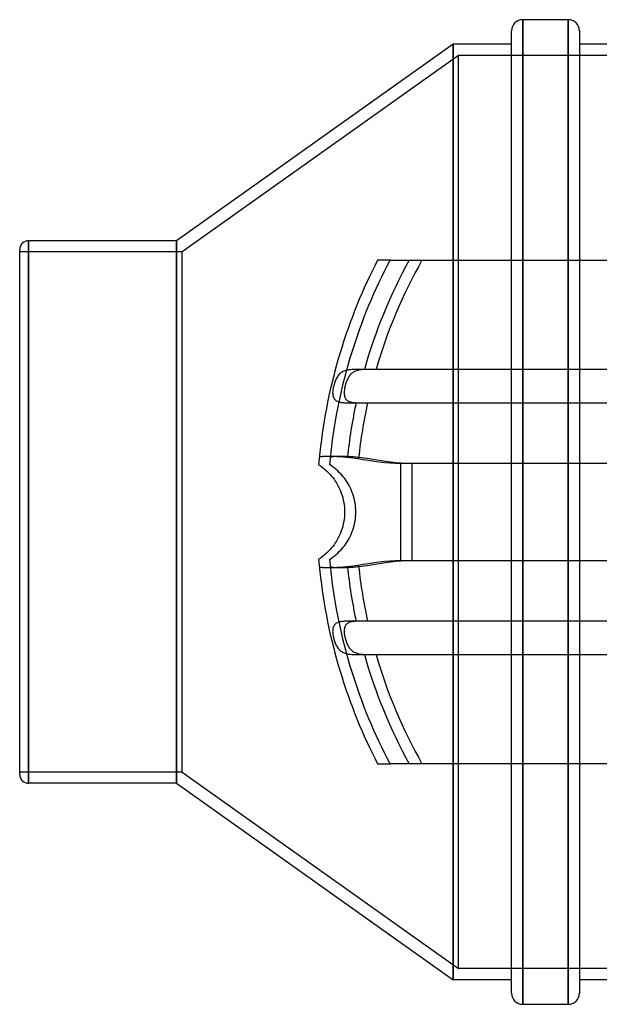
# Model space of a CAD drawing. Header units: millimetres. Extents: x -152 to 152, y -156 to 88.
# Tile 1 of 7: x -152 to -48, y -88 to 88. Entities that reach past the tile are written whole.
import ezdxf

# ---------------------------------------------------------------- set-up
doc = ezdxf.new("R2010")
doc.units = ezdxf.units.MM
doc.layers.add('HIDDEN', color=7, linetype='Continuous')
doc.layers.add('THICK', color=7, linetype='Continuous')

msp = doc.modelspace()

# ---------------------------------------------------------------- linework, layer by layer
at = {"layer": 'HIDDEN'}
for p, q in [((-61.63, 88), (-61.63, 0)), ((-53.51, 88), (-53.51, 0)), ((-74.1, 0), (-74.1, 83.6)), ((-73.1, 81.6), (-122.5, 46.5)), ((-73.1, 0), (-73.1, 81.6)), ((73.1, 81.6), (-73.1, 81.6)), ((-149.9, 0), (-149.9, 48.5)), ((-123.5, 0), (-123.5, 48.5)), ((-122.5, 46.5), (-151.5, 46.5)), ((-122.5, 0), (-122.5, 46.5)), ((-88.08, 44.03), (-88.56, 43.05)), ((-87.59, 45), (-88.08, 44.03)), ((-87.22, 45), (-87.59, 45)), ((-87.59, 45), (-87.59, 45)), ((-86.85, 45), (-87.22, 45)), ((-86.47, 45), (-86.85, 45)), ((-86.1, 45), (-86.47, 45)), ((-86.34, 43.05), (-85.84, 44.03)), ((-85.72, 45), (-86.1, 45)), ((-85.84, 44.03), (-85.34, 45)), ((-85.34, 45), (-85.72, 45)), ((-85.34, 45), (-85.32, 45)), ((-85.34, 45), (-85.34, 45)), ((-85.32, 45), (-85.28, 45)), ((-85.28, 45), (-85.21, 45)), ((-85.21, 45), (-85.11, 45)), ((-85.11, 45), (-84.99, 45)), ((-84.99, 45), (-84.86, 45)), ((-84.86, 45), (-84.69, 45)), ((-84.69, 45), (-84.5, 45)), ((-84.5, 45), (-84.28, 45)), ((-84.28, 45), (-84.05, 45)), ((-84.05, 45), (-83.8, 45)), ((-83.8, 45), (-83.55, 45)), ((-83.55, 45), (-83.27, 45)), ((-83.27, 45), (-82.98, 45)), ((-82.98, 45), (-82.67, 45)), ((-82.67, 45), (-82.35, 45)), ((-82.35, 45), (-82.03, 45)), ((-82.03, 45), (-81.72, 45)), ((-81.72, 45), (-81.39, 45)), ((-81.39, 45), (-81.04, 45)), ((-81.04, 45), (-80.69, 45)), ((-80.69, 45), (-80.33, 45)), ((-80.33, 45), (-79.98, 45)), ((-79.98, 45), (-79.64, 45)), ((-79.64, 45), (79.64, 45)), ((-88.56, 43.05), (-89.04, 42.07)), ((-86.83, 42.06), (-86.34, 43.05)), ((-89.5, 41.07), (-89.96, 40.06)), ((-89.04, 42.07), (-89.5, 41.07)), ((-87.77, 40.05), (-87.3, 41.06)), ((-87.3, 41.06), (-86.83, 42.06)), ((-90.4, 39.05), (-90.84, 38.02)), ((-89.96, 40.06), (-90.4, 39.05)), ((-88.67, 38), (-88.23, 39.03)), ((-88.23, 39.03), (-87.77, 40.05)), ((-91.26, 36.99), (-91.68, 35.95)), ((-90.84, 38.02), (-91.26, 36.99)), ((-89.54, 35.93), (-89.11, 36.97)), ((-89.11, 36.97), (-88.67, 38)), ((-91.68, 35.95), (-92.08, 34.91)), ((-89.95, 34.88), (-89.54, 35.93)), ((-92.47, 33.85), (-92.86, 32.79)), ((-92.08, 34.91), (-92.47, 33.85)), ((-90.74, 32.76), (-90.35, 33.82)), ((-90.35, 33.82), (-89.95, 34.88)), ((-93.23, 31.72), (-93.58, 30.65)), ((-92.86, 32.79), (-93.23, 31.72)), ((-91.49, 30.62), (-91.12, 31.69)), ((-91.12, 31.69), (-90.74, 32.76)), ((-93.58, 30.65), (-93.93, 29.57)), ((-91.84, 29.54), (-91.49, 30.62)), ((-94.27, 28.48), (-94.59, 27.39)), ((-93.93, 29.57), (-94.27, 28.48)), ((-92.51, 27.36), (-92.18, 28.45)), ((-92.18, 28.45), (-91.84, 29.54)), ((-94.59, 27.39), (-94.9, 26.29)), ((-92.83, 26.27), (-92.51, 27.36)), ((-95.2, 25.19), (-95.48, 24.09)), ((-94.9, 26.29), (-95.2, 25.19)), ((-94.35, 24.68), (-94.47, 24.55)), ((-94.21, 24.8), (-94.35, 24.68)), ((-94.07, 24.91), (-94.21, 24.8)), ((-93.92, 25), (-94.07, 24.91)), ((-93.75, 25.09), (-93.92, 25)), ((-93.58, 25.17), (-93.75, 25.09)), ((-93.4, 25.24), (-93.58, 25.17)), ((-93.43, 24.06), (-93.13, 25.17)), ((-93.21, 25.3), (-93.4, 25.24)), ((-93.01, 25.35), (-93.21, 25.3)), ((-93.13, 25.17), (-92.83, 26.27)), ((-92.8, 25.39), (-93.01, 25.35)), ((-92.58, 25.42), (-92.8, 25.39)), ((-92.36, 25.44), (-92.58, 25.42)), ((-92.27, 24.69), (-92.39, 24.56)), ((-92.12, 25.46), (-92.36, 25.44)), ((-92.13, 24.81), (-92.27, 24.69)), ((-91.99, 24.91), (-92.13, 24.81)), ((-91.88, 25.48), (-92.12, 25.46)), ((-91.83, 25.01), (-91.99, 24.91)), ((-91.62, 25.49), (-91.88, 25.48)), ((-91.67, 25.1), (-91.83, 25.01)), ((-91.5, 25.18), (-91.67, 25.1)), ((-91.36, 25.49), (-91.62, 25.49)), ((-91.31, 25.24), (-91.5, 25.18)), ((-91.09, 25.5), (-91.36, 25.49)), ((-91.12, 25.3), (-91.31, 25.24)), ((-90.92, 25.35), (-91.12, 25.3)), ((-90.81, 25.5), (-91.09, 25.5)), ((-90.72, 25.39), (-90.92, 25.35)), ((-90.52, 25.5), (-90.81, 25.5)), ((-90.5, 25.42), (-90.72, 25.39)), ((-90.22, 25.5), (-90.52, 25.5)), ((-90.27, 25.45), (-90.5, 25.42)), ((-90.04, 25.46), (-90.27, 25.45)), ((-89.93, 25.5), (-90.22, 25.5)), ((-89.79, 25.48), (-90.04, 25.46)), ((89.93, 25.5), (-89.93, 25.5)), ((-89.54, 25.49), (-89.79, 25.48)), ((-89.28, 25.49), (-89.54, 25.49)), ((-89, 25.5), (-89.28, 25.49)), ((-88.72, 25.5), (-89, 25.5)), ((-88.44, 25.5), (-88.72, 25.5)), ((-88.14, 25.5), (-88.44, 25.5)), ((-87.85, 25.5), (-88.14, 25.5)), ((87.85, 25.5), (-87.85, 25.5)), ((-95.76, 22.98), (-96.02, 21.87)), ((-95.48, 24.09), (-95.76, 22.98)), ((-95.3, 23), (-95.36, 22.8)), ((-95.24, 23.2), (-95.3, 23)), ((-95.16, 23.39), (-95.24, 23.2)), ((-95.08, 23.58), (-95.16, 23.39)), ((-95, 23.77), (-95.08, 23.58)), ((-94.91, 23.94), (-95, 23.77)), ((-94.81, 24.11), (-94.91, 23.94)), ((-94.7, 24.26), (-94.81, 24.11)), ((-94.59, 24.41), (-94.7, 24.26)), ((-94.47, 24.55), (-94.59, 24.41)), ((-93.97, 21.85), (-93.7, 22.96)), ((-93.7, 22.96), (-93.43, 24.06)), ((-93.23, 23.03), (-93.3, 22.83)), ((-93.16, 23.23), (-93.23, 23.03)), ((-93.09, 23.42), (-93.16, 23.23)), ((-93.01, 23.61), (-93.09, 23.42)), ((-92.92, 23.79), (-93.01, 23.61)), ((-92.83, 23.96), (-92.92, 23.79)), ((-92.73, 24.12), (-92.83, 23.96)), ((-92.63, 24.28), (-92.73, 24.12)), ((-92.51, 24.43), (-92.63, 24.28)), ((-92.39, 24.56), (-92.51, 24.43)), ((-96.02, 21.87), (-96.26, 20.76)), ((-95.59, 21.57), (-95.6, 21.38)), ((-95.6, 21.38), (-95.59, 21.19)), ((-95.57, 21.77), (-95.59, 21.57)), ((-95.59, 21.19), (-95.58, 21.01)), ((-95.54, 21.98), (-95.57, 21.77)), ((-95.51, 22.18), (-95.54, 21.98)), ((-95.47, 22.39), (-95.51, 22.18)), ((-95.42, 22.6), (-95.47, 22.39)), ((-95.36, 22.8), (-95.42, 22.6)), ((-94.22, 20.73), (-93.97, 21.85)), ((-93.53, 21.61), (-93.54, 21.41)), ((-93.54, 21.41), (-93.54, 21.22)), ((-93.54, 21.22), (-93.54, 21.04)), ((-93.51, 21.81), (-93.53, 21.61)), ((-93.48, 22.02), (-93.51, 21.81)), ((-93.45, 22.22), (-93.48, 22.02)), ((-93.4, 22.43), (-93.45, 22.22)), ((-93.35, 22.63), (-93.4, 22.43)), ((-93.3, 22.83), (-93.35, 22.63)), ((-96.5, 19.64), (-96.72, 18.52)), ((-96.26, 20.76), (-96.5, 19.64)), ((-95.58, 21.01), (-95.56, 20.83)), ((-95.56, 20.83), (-95.52, 20.67)), ((-95.52, 20.67), (-95.47, 20.52)), ((-95.47, 20.52), (-95.41, 20.38)), ((-95.41, 20.38), (-95.34, 20.25)), ((-95.34, 20.25), (-95.25, 20.14)), ((-95.25, 20.14), (-95.15, 20.03)), ((-95.15, 20.03), (-95.04, 19.94)), ((-95.04, 19.94), (-94.91, 19.86)), ((-94.91, 19.86), (-94.77, 19.79)), ((-94.77, 19.79), (-94.62, 19.73)), ((-94.68, 18.5), (-94.46, 19.62)), ((-94.62, 19.73), (-94.46, 19.67)), ((-94.46, 19.62), (-94.22, 20.73)), ((-94.46, 19.67), (-94.28, 19.63)), ((-94.28, 19.63), (-94.09, 19.6)), ((-94.09, 19.6), (-93.9, 19.57)), ((-93.9, 19.57), (-93.69, 19.55)), ((-93.69, 19.55), (-93.47, 19.53)), ((-93.54, 21.04), (-93.51, 20.86)), ((-93.51, 20.86), (-93.48, 20.7)), ((-93.48, 20.7), (-93.43, 20.54)), ((-93.47, 19.53), (-93.25, 19.52)), ((-93.43, 20.54), (-93.38, 20.4)), ((-93.38, 20.4), (-93.3, 20.27)), ((-93.3, 20.27), (-93.22, 20.15)), ((-93.25, 19.52), (-93.01, 19.51)), ((-93.22, 20.15), (-93.12, 20.05)), ((-93.12, 20.05), (-93.01, 19.95)), ((-93.01, 19.95), (-92.88, 19.87)), ((-93.01, 19.51), (-92.77, 19.5)), ((-92.88, 19.87), (-92.75, 19.79)), ((-92.77, 19.5), (-92.51, 19.5)), ((-92.75, 19.79), (-92.59, 19.73)), ((-92.59, 19.73), (-92.43, 19.68)), ((-92.51, 19.5), (-92.25, 19.5)), ((-92.43, 19.68), (-92.25, 19.63)), ((-92.25, 19.63), (-92.06, 19.6)), ((-92.25, 19.5), (-91.98, 19.5)), ((-92.06, 19.6), (-91.87, 19.57)), ((-91.98, 19.5), (-91.7, 19.5)), ((-91.87, 19.57), (-91.66, 19.55)), ((-91.7, 19.5), (-91.42, 19.5)), ((-91.66, 19.55), (-91.44, 19.53)), ((-91.44, 19.53), (-91.21, 19.52)), ((-91.42, 19.5), (91.42, 19.5)), ((-91.21, 19.52), (-90.98, 19.51)), ((-90.98, 19.51), (-90.73, 19.5)), ((-90.73, 19.5), (-90.47, 19.5)), ((-90.47, 19.5), (-90.21, 19.5)), ((-90.21, 19.5), (-89.94, 19.5)), ((-89.94, 19.5), (-89.66, 19.5)), ((-89.66, 19.5), (-89.37, 19.5)), ((-89.37, 19.5), (89.37, 19.5)), ((-96.72, 18.52), (-96.93, 17.4)), ((-94.9, 17.38), (-94.68, 18.5)), ((-97.12, 16.28), (-97.3, 15.16)), ((-96.93, 17.4), (-97.12, 16.28)), ((-95.28, 15.14), (-95.09, 16.26)), ((-95.09, 16.26), (-94.9, 17.38)), ((-97.3, 15.16), (-97.47, 14.04)), ((-95.45, 14.02), (-95.28, 15.14)), ((-97.62, 12.91), (-97.77, 11.79)), ((-97.47, 14.04), (-97.62, 12.91)), ((-95.75, 11.78), (-95.61, 12.9)), ((-95.61, 12.9), (-95.45, 14.02)), ((-97.89, 10.67), (-98.01, 9.56)), ((-97.77, 11.79), (-97.89, 10.67)), ((-96, 9.55), (-95.88, 10.67)), ((-95.88, 10.67), (-95.75, 11.78)), ((-98.01, 9.56), (-98.11, 8.44)), ((-97.97, 9.77), (-97.99, 9.75)), ((-97.99, 9.75), (-97.99, 9.72)), ((-97.94, 9.8), (-97.97, 9.77)), ((-97.89, 9.82), (-97.94, 9.8)), ((-97.84, 9.84), (-97.89, 9.82)), ((-97.78, 9.85), (-97.84, 9.84)), ((-97.7, 9.87), (-97.78, 9.85)), ((-97.62, 9.88), (-97.7, 9.87)), ((-97.52, 9.89), (-97.62, 9.88)), ((-97.42, 9.9), (-97.52, 9.89)), ((-97.3, 9.91), (-97.42, 9.9)), ((-97.18, 9.91), (-97.3, 9.91)), ((-97.04, 9.92), (-97.18, 9.91)), ((-96.9, 9.92), (-97.04, 9.92)), ((-96.75, 9.92), (-96.9, 9.92)), ((-96.59, 9.93), (-96.75, 9.92)), ((-96.42, 9.93), (-96.59, 9.93)), ((-96.24, 9.93), (-96.42, 9.93)), ((-96.06, 9.92), (-96.24, 9.93)), ((-96.11, 8.44), (-96, 9.55)), ((-95.87, 9.92), (-96.06, 9.92)), ((-95.96, 9.77), (-95.98, 9.74)), ((-95.98, 9.74), (-95.98, 9.71)), ((-95.93, 9.8), (-95.96, 9.77)), ((-95.88, 9.82), (-95.93, 9.8)), ((-95.83, 9.84), (-95.88, 9.82)), ((-95.67, 9.92), (-95.87, 9.92)), ((-95.77, 9.85), (-95.83, 9.84)), ((-95.69, 9.87), (-95.77, 9.85)), ((-95.61, 9.88), (-95.69, 9.87)), ((-95.46, 9.91), (-95.67, 9.92)), ((-95.51, 9.89), (-95.61, 9.88)), ((-95.41, 9.9), (-95.51, 9.89)), ((-95.25, 9.91), (-95.46, 9.91)), ((-95.29, 9.91), (-95.41, 9.9)), ((-95.17, 9.91), (-95.29, 9.91)), ((-95.04, 9.9), (-95.25, 9.91)), ((-95.03, 9.92), (-95.17, 9.91)), ((-94.82, 9.89), (-95.04, 9.9)), ((-94.89, 9.92), (-95.03, 9.92)), ((-94.74, 9.92), (-94.89, 9.92)), ((-94.6, 9.88), (-94.82, 9.89)), ((-94.58, 9.92), (-94.74, 9.92)), ((-94.37, 9.87), (-94.6, 9.88)), ((-94.41, 9.93), (-94.58, 9.92)), ((-94.23, 9.92), (-94.41, 9.93)), ((-94.14, 9.85), (-94.37, 9.87)), ((-94.05, 9.92), (-94.23, 9.92)), ((-93.91, 9.84), (-94.14, 9.85)), ((-93.86, 9.92), (-94.05, 9.92)), ((-93.67, 9.82), (-93.91, 9.84)), ((-93.66, 9.92), (-93.86, 9.92)), ((-93.44, 9.8), (-93.67, 9.82)), ((-93.45, 9.91), (-93.66, 9.92)), ((-93.24, 9.91), (-93.45, 9.91)), ((-93.2, 9.77), (-93.44, 9.8)), ((-93.03, 9.9), (-93.24, 9.91)), ((-92.97, 9.74), (-93.2, 9.77)), ((-92.81, 9.89), (-93.03, 9.9)), ((-91.99, 9.61), (-92.97, 9.74)), ((-92.59, 9.88), (-92.81, 9.89)), ((-92.36, 9.87), (-92.59, 9.88)), ((-92.13, 9.85), (-92.36, 9.87)), ((-91.9, 9.84), (-92.13, 9.85)), ((-91.06, 9.48), (-91.99, 9.61)), ((-91.66, 9.82), (-91.9, 9.84)), ((-91.43, 9.79), (-91.66, 9.82)), ((-91.19, 9.77), (-91.43, 9.79)), ((-90.95, 9.74), (-91.19, 9.77)), ((-90.16, 9.34), (-91.06, 9.48)), ((-89.98, 9.61), (-90.95, 9.74)), ((-89.22, 9.19), (-90.16, 9.34)), ((-89.05, 9.48), (-89.98, 9.61)), ((-88.26, 9.05), (-89.22, 9.19)), ((-88.15, 9.34), (-89.05, 9.48)), ((-87.28, 8.92), (-88.26, 9.05)), ((-87.21, 9.19), (-88.15, 9.34)), ((-86.31, 8.81), (-87.28, 8.92)), ((-86.25, 9.05), (-87.21, 9.19)), ((-85.34, 8.73), (-86.31, 8.81)), ((-85.28, 8.92), (-86.25, 9.05)), ((-84.3, 8.81), (-85.28, 8.92)), ((-83.34, 8.73), (-84.3, 8.81)), ((-98.11, 8.44), (-97.8, 8.24)), ((-98.11, 8.44), (-98.11, 8.44)), ((-97.8, 8.24), (-97.5, 8.02)), ((-97.5, 8.02), (-97.2, 7.79)), ((-97.2, 7.79), (-96.91, 7.54)), ((-96.91, 7.54), (-96.63, 7.29)), ((-96.63, 7.29), (-96.35, 7.02)), ((-95.81, 8.24), (-96.11, 8.44)), ((-96.11, 8.44), (-96.11, 8.44)), ((-95.51, 8.03), (-95.81, 8.24)), ((-95.23, 7.81), (-95.51, 8.03)), ((-94.95, 7.58), (-95.23, 7.81)), ((-94.67, 7.33), (-94.95, 7.58)), ((-94.41, 7.08), (-94.67, 7.33)), ((-94.15, 6.81), (-94.41, 7.08)), ((-84.39, 8.68), (-85.34, 8.73)), ((-83.48, 8.66), (-84.39, 8.68)), ((83.48, 8.66), (-83.48, 8.66)), ((-83.48, 8.66), (-83.48, 0)), ((-82.39, 8.68), (-83.34, 8.73)), ((-81.48, 8.66), (-82.39, 8.68)), ((81.48, 8.66), (-81.48, 8.66)), ((-81.48, 8.66), (-81.48, 0)), ((-96.35, 7.02), (-96.09, 6.74)), ((-96.09, 6.74), (-95.84, 6.45)), ((-95.84, 6.45), (-95.59, 6.16)), ((-95.59, 6.16), (-95.36, 5.85)), ((-95.36, 5.85), (-95.15, 5.54)), ((-95.15, 5.54), (-94.94, 5.22)), ((-93.91, 6.54), (-94.15, 6.81)), ((-93.67, 6.25), (-93.91, 6.54)), ((-93.45, 5.96), (-93.67, 6.25)), ((-93.24, 5.67), (-93.45, 5.96)), ((-93.03, 5.36), (-93.24, 5.67)), ((-92.84, 5.04), (-93.03, 5.36)), ((-94.94, 5.22), (-94.75, 4.88)), ((-94.75, 4.88), (-94.56, 4.52)), ((-94.56, 4.52), (-94.38, 4.15)), ((-94.38, 4.15), (-94.21, 3.77)), ((-94.21, 3.77), (-94.06, 3.37)), ((-92.65, 4.71), (-92.84, 5.04)), ((-92.48, 4.36), (-92.65, 4.71)), ((-92.31, 4), (-92.48, 4.36)), ((-92.16, 3.63), (-92.31, 4)), ((-92.02, 3.24), (-92.16, 3.63)), ((-94.06, 3.37), (-93.92, 2.96)), ((-93.92, 2.96), (-93.81, 2.55)), ((-93.81, 2.55), (-93.7, 2.13)), ((-93.7, 2.13), (-93.62, 1.7)), ((-91.89, 2.85), (-92.02, 3.24)), ((-91.78, 2.45), (-91.89, 2.85)), ((-91.69, 2.04), (-91.78, 2.45)), ((-91.61, 1.63), (-91.69, 2.04)), ((-149.9, -48.5), (-149.9, 0)), ((-122.5, -46.5), (-122.5, 0)), ((-93.62, 1.7), (-93.56, 1.27)), ((-93.56, 1.27), (-93.51, 0.84)), ((-93.51, 0.84), (-93.48, 0.42)), ((-93.48, 0.42), (-93.47, 0)), ((-91.55, 1.22), (-91.61, 1.63)), ((-91.51, 0.81), (-91.55, 1.22)), ((-91.48, 0.4), (-91.51, 0.81)), ((-91.47, 0), (-91.48, 0.4)), ((-73.1, -81.6), (-73.1, 0)), ((-123.5, -48.5), (-123.5, 0)), ((-93.62, -1.7), (-93.7, -2.13)), ((-93.56, -1.27), (-93.62, -1.7)), ((-93.51, -0.84), (-93.56, -1.27)), ((-93.48, -0.42), (-93.51, -0.84)), ((-93.47, 0), (-93.48, -0.42)), ((-91.69, -2.04), (-91.61, -1.63)), ((-91.61, -1.63), (-91.55, -1.22)), ((-91.55, -1.22), (-91.51, -0.81)), ((-91.51, -0.81), (-91.48, -0.4)), ((-91.48, -0.4), (-91.47, 0)), ((-83.48, 0), (-83.48, -8.66)), ((-81.48, 0), (-81.48, -8.66)), ((-74.1, -83.6), (-74.1, 0)), ((-61.63, 0), (-61.63, -88)), ((-53.51, 0), (-53.51, -88)), ((-94.06, -3.37), (-94.21, -3.77)), ((-93.92, -2.96), (-94.06, -3.37)), ((-93.81, -2.55), (-93.92, -2.96)), ((-93.7, -2.13), (-93.81, -2.55)), ((-92.16, -3.63), (-92.02, -3.24)), ((-92.02, -3.24), (-91.89, -2.85)), ((-91.89, -2.85), (-91.78, -2.45)), ((-91.78, -2.45), (-91.69, -2.04)), ((-94.94, -5.22), (-95.15, -5.54)), ((-94.75, -4.88), (-94.94, -5.22)), ((-94.56, -4.52), (-94.75, -4.88)), ((-94.38, -4.15), (-94.56, -4.52)), ((-94.21, -3.77), (-94.38, -4.15)), ((-93.03, -5.36), (-92.84, -5.04)), ((-92.84, -5.04), (-92.65, -4.71)), ((-92.65, -4.71), (-92.48, -4.36)), ((-92.48, -4.36), (-92.31, -4)), ((-92.31, -4), (-92.16, -3.63)), ((-96.35, -7.02), (-96.63, -7.29)), ((-96.09, -6.74), (-96.35, -7.02)), ((-95.84, -6.45), (-96.09, -6.74)), ((-95.59, -6.16), (-95.84, -6.45)), ((-95.36, -5.85), (-95.59, -6.16)), ((-95.15, -5.54), (-95.36, -5.85)), ((-94.41, -7.08), (-94.15, -6.81)), ((-94.15, -6.81), (-93.91, -6.54)), ((-93.91, -6.54), (-93.67, -6.25)), ((-93.67, -6.25), (-93.45, -5.96)), ((-93.45, -5.96), (-93.24, -5.67)), ((-93.24, -5.67), (-93.03, -5.36)), ((-97.8, -8.24), (-98.11, -8.44)), ((-98.11, -8.44), (-98.11, -8.44)), ((-98.11, -8.44), (-98.01, -9.56)), ((-97.5, -8.02), (-97.8, -8.24)), ((-97.2, -7.79), (-97.5, -8.02)), ((-96.91, -7.54), (-97.2, -7.79)), ((-96.63, -7.29), (-96.91, -7.54)), ((-96.11, -8.44), (-95.81, -8.24)), ((-96.11, -8.44), (-96.11, -8.44)), ((-96, -9.55), (-96.11, -8.44)), ((-95.81, -8.24), (-95.51, -8.03)), ((-95.51, -8.03), (-95.23, -7.81)), ((-95.23, -7.81), (-94.95, -7.58)), ((-94.95, -7.58), (-94.67, -7.33)), ((-94.67, -7.33), (-94.41, -7.08)), ((-86.31, -8.81), (-85.34, -8.73)), ((-85.34, -8.73), (-84.39, -8.68)), ((-84.39, -8.68), (-83.48, -8.66)), ((-84.3, -8.81), (-83.34, -8.73)), ((-83.48, -8.66), (83.48, -8.66)), ((-83.34, -8.73), (-82.39, -8.68)), ((-82.39, -8.68), (-81.48, -8.66)), ((-81.48, -8.66), (81.48, -8.66)), ((-98.01, -9.56), (-97.89, -10.67)), ((-97.99, -9.72), (-97.99, -9.75)), ((-97.99, -9.75), (-97.97, -9.77)), ((-97.97, -9.77), (-97.94, -9.8)), ((-97.94, -9.8), (-97.89, -9.82)), ((-97.89, -9.82), (-97.84, -9.84)), ((-97.84, -9.84), (-97.78, -9.85)), ((-97.78, -9.85), (-97.7, -9.87)), ((-97.7, -9.87), (-97.62, -9.88)), ((-97.62, -9.88), (-97.53, -9.89)), ((-97.53, -9.89), (-97.42, -9.9)), ((-97.42, -9.9), (-97.3, -9.91)), ((-97.3, -9.91), (-97.18, -9.91)), ((-97.18, -9.91), (-97.05, -9.92)), ((-97.05, -9.92), (-96.9, -9.92)), ((-96.9, -9.92), (-96.75, -9.92)), ((-96.75, -9.92), (-96.59, -9.93)), ((-96.59, -9.93), (-96.42, -9.93)), ((-96.42, -9.93), (-96.24, -9.93)), ((-96.24, -9.93), (-96.06, -9.92)), ((-96.06, -9.92), (-95.87, -9.92)), ((-95.88, -10.67), (-96, -9.55)), ((-95.98, -9.71), (-95.98, -9.74)), ((-95.98, -9.74), (-95.96, -9.77)), ((-95.96, -9.77), (-95.93, -9.8)), ((-95.93, -9.8), (-95.88, -9.82)), ((-95.88, -9.82), (-95.83, -9.84)), ((-95.87, -9.92), (-95.67, -9.92)), ((-95.83, -9.84), (-95.77, -9.85)), ((-95.77, -9.85), (-95.69, -9.87)), ((-95.69, -9.87), (-95.61, -9.88)), ((-95.67, -9.92), (-95.47, -9.91)), ((-95.61, -9.88), (-95.51, -9.89)), ((-95.51, -9.89), (-95.41, -9.9)), ((-95.47, -9.91), (-95.26, -9.91)), ((-95.41, -9.9), (-95.29, -9.91)), ((-95.29, -9.91), (-95.17, -9.91)), ((-95.26, -9.91), (-95.04, -9.9)), ((-95.17, -9.91), (-95.04, -9.92)), ((-95.04, -9.9), (-94.82, -9.89)), ((-95.04, -9.92), (-94.89, -9.92)), ((-94.89, -9.92), (-94.74, -9.92)), ((-94.82, -9.89), (-94.6, -9.88)), ((-94.74, -9.92), (-94.58, -9.92)), ((-94.6, -9.88), (-94.37, -9.87)), ((-94.58, -9.92), (-94.41, -9.93)), ((-94.41, -9.93), (-94.23, -9.92)), ((-94.37, -9.87), (-94.14, -9.85)), ((-94.23, -9.92), (-94.05, -9.92)), ((-94.14, -9.85), (-93.91, -9.84)), ((-94.05, -9.92), (-93.86, -9.92)), ((-93.91, -9.84), (-93.68, -9.82)), ((-93.86, -9.92), (-93.66, -9.92)), ((-93.68, -9.82), (-93.44, -9.8)), ((-93.66, -9.92), (-93.45, -9.91)), ((-93.45, -9.91), (-93.25, -9.91)), ((-93.44, -9.8), (-93.2, -9.77)), ((-93.25, -9.91), (-93.03, -9.9)), ((-93.2, -9.77), (-92.97, -9.74)), ((-93.03, -9.9), (-92.81, -9.89)), ((-92.97, -9.74), (-91.99, -9.61)), ((-92.81, -9.89), (-92.59, -9.88)), ((-92.59, -9.88), (-92.36, -9.87)), ((-92.36, -9.87), (-92.13, -9.85)), ((-92.13, -9.85), (-91.9, -9.84)), ((-91.99, -9.61), (-91.06, -9.48)), ((-91.9, -9.84), (-91.66, -9.82)), ((-91.66, -9.82), (-91.43, -9.79)), ((-91.43, -9.79), (-91.19, -9.77)), ((-91.19, -9.77), (-90.95, -9.74)), ((-91.06, -9.48), (-90.16, -9.34)), ((-90.95, -9.74), (-89.98, -9.61)), ((-90.16, -9.34), (-89.22, -9.19)), ((-89.98, -9.61), (-89.05, -9.48)), ((-89.22, -9.19), (-88.26, -9.05)), ((-89.05, -9.48), (-88.15, -9.34)), ((-88.26, -9.05), (-87.28, -8.92)), ((-88.15, -9.34), (-87.21, -9.19)), ((-87.28, -8.92), (-86.31, -8.81)), ((-87.21, -9.19), (-86.25, -9.05)), ((-86.25, -9.05), (-85.28, -8.92)), ((-85.28, -8.92), (-84.3, -8.81)), ((-97.89, -10.67), (-97.77, -11.79)), ((-97.77, -11.79), (-97.62, -12.91)), ((-95.75, -11.78), (-95.88, -10.67)), ((-95.61, -12.9), (-95.75, -11.78)), ((-97.62, -12.91), (-97.47, -14.04)), ((-97.47, -14.04), (-97.3, -15.16)), ((-95.45, -14.02), (-95.61, -12.9)), ((-95.28, -15.14), (-95.45, -14.02)), ((-97.3, -15.16), (-97.12, -16.28)), ((-95.09, -16.26), (-95.28, -15.14)), ((-97.12, -16.28), (-96.93, -17.4)), ((-96.93, -17.4), (-96.72, -18.52)), ((-94.9, -17.38), (-95.09, -16.26)), ((-94.68, -18.5), (-94.9, -17.38)), ((-96.72, -18.52), (-96.5, -19.64)), ((-94.46, -19.62), (-94.68, -18.5)), ((-96.5, -19.64), (-96.26, -20.76)), ((-96.26, -20.76), (-96.02, -21.87)), ((-95.58, -20.99), (-95.59, -21.17)), ((-95.56, -20.83), (-95.58, -20.99)), ((-95.52, -20.67), (-95.56, -20.83)), ((-95.47, -20.52), (-95.52, -20.67)), ((-95.41, -20.39), (-95.47, -20.52)), ((-95.34, -20.26), (-95.41, -20.39)), ((-95.26, -20.15), (-95.34, -20.26)), ((-95.16, -20.05), (-95.26, -20.15)), ((-95.06, -19.95), (-95.16, -20.05)), ((-94.94, -19.88), (-95.06, -19.95)), ((-94.82, -19.81), (-94.94, -19.88)), ((-94.68, -19.75), (-94.82, -19.81)), ((-94.54, -19.7), (-94.68, -19.75)), ((-94.38, -19.65), (-94.54, -19.7)), ((-94.22, -20.73), (-94.46, -19.62)), ((-94.22, -19.62), (-94.38, -19.65)), ((-94.05, -19.59), (-94.22, -19.62)), ((-93.97, -21.85), (-94.22, -20.73)), ((-93.87, -19.56), (-94.05, -19.59)), ((-93.68, -19.55), (-93.87, -19.56)), ((-93.48, -19.53), (-93.68, -19.55)), ((-93.53, -21.02), (-93.54, -21.19)), ((-93.51, -20.85), (-93.53, -21.02)), ((-93.48, -20.69), (-93.51, -20.85)), ((-93.28, -19.52), (-93.48, -19.53)), ((-93.43, -20.54), (-93.48, -20.69)), ((-93.38, -20.4), (-93.43, -20.54)), ((-93.31, -20.28), (-93.38, -20.4)), ((-93.23, -20.16), (-93.31, -20.28)), ((-93.06, -19.51), (-93.28, -19.52)), ((-93.13, -20.06), (-93.23, -20.16)), ((-93.03, -19.97), (-93.13, -20.06)), ((-92.84, -19.51), (-93.06, -19.51)), ((-92.91, -19.88), (-93.03, -19.97)), ((-92.79, -19.81), (-92.91, -19.88)), ((-92.62, -19.5), (-92.84, -19.51)), ((-92.65, -19.75), (-92.79, -19.81)), ((-92.51, -19.7), (-92.65, -19.75)), ((-92.39, -19.5), (-92.62, -19.5)), ((-92.35, -19.66), (-92.51, -19.7)), ((-92.15, -19.5), (-92.39, -19.5)), ((-92.19, -19.62), (-92.35, -19.66)), ((-92.02, -19.59), (-92.19, -19.62)), ((-91.91, -19.5), (-92.15, -19.5)), ((-91.84, -19.57), (-92.02, -19.59)), ((-91.66, -19.5), (-91.91, -19.5)), ((-91.65, -19.55), (-91.84, -19.57)), ((-91.42, -19.5), (-91.66, -19.5)), ((-91.45, -19.53), (-91.65, -19.55)), ((-91.24, -19.52), (-91.45, -19.53)), ((91.42, -19.5), (-91.42, -19.5)), ((-91.03, -19.51), (-91.24, -19.52)), ((-90.81, -19.51), (-91.03, -19.51)), ((-90.58, -19.5), (-90.81, -19.51)), ((-90.34, -19.5), (-90.58, -19.5)), ((-90.1, -19.5), (-90.34, -19.5)), ((-89.86, -19.5), (-90.1, -19.5)), ((-89.62, -19.5), (-89.86, -19.5)), ((-89.37, -19.5), (-89.62, -19.5)), ((89.37, -19.5), (-89.37, -19.5)), ((-96.02, -21.87), (-95.76, -22.98)), ((-95.59, -21.17), (-95.6, -21.35)), ((-95.6, -21.35), (-95.59, -21.53)), ((-95.59, -21.53), (-95.57, -21.72)), ((-95.57, -21.72), (-95.55, -21.92)), ((-95.55, -21.92), (-95.52, -22.11)), ((-95.52, -22.11), (-95.48, -22.31)), ((-95.48, -22.31), (-95.44, -22.5)), ((-95.44, -22.5), (-95.39, -22.7)), ((-95.39, -22.7), (-95.34, -22.89)), ((-93.7, -22.96), (-93.97, -21.85)), ((-93.54, -21.19), (-93.54, -21.37)), ((-93.54, -21.37), (-93.54, -21.56)), ((-93.54, -21.56), (-93.52, -21.75)), ((-93.52, -21.75), (-93.49, -21.95)), ((-93.49, -21.95), (-93.46, -22.14)), ((-93.46, -22.14), (-93.42, -22.34)), ((-93.42, -22.34), (-93.38, -22.53)), ((-93.38, -22.53), (-93.33, -22.73)), ((-93.33, -22.73), (-93.27, -22.92)), ((-95.76, -22.98), (-95.48, -24.09)), ((-95.48, -24.09), (-95.2, -25.19)), ((-95.34, -22.89), (-95.28, -23.08)), ((-95.28, -23.08), (-95.21, -23.27)), ((-95.21, -23.27), (-95.14, -23.45)), ((-95.14, -23.45), (-95.07, -23.62)), ((-95.07, -23.62), (-94.98, -23.79)), ((-94.98, -23.79), (-94.9, -23.95)), ((-94.9, -23.95), (-94.81, -24.11)), ((-94.81, -24.11), (-94.71, -24.25)), ((-94.71, -24.25), (-94.61, -24.39)), ((-94.61, -24.39), (-94.5, -24.52)), ((-94.5, -24.52), (-94.38, -24.65)), ((-93.43, -24.06), (-93.7, -22.96)), ((-93.13, -25.17), (-93.43, -24.06)), ((-93.27, -22.92), (-93.21, -23.11)), ((-93.21, -23.11), (-93.14, -23.29)), ((-93.14, -23.29), (-93.07, -23.47)), ((-93.07, -23.47), (-92.99, -23.65)), ((-92.99, -23.65), (-92.91, -23.81)), ((-92.91, -23.81), (-92.82, -23.98)), ((-92.82, -23.98), (-92.73, -24.13)), ((-92.73, -24.13), (-92.63, -24.27)), ((-92.63, -24.27), (-92.52, -24.41)), ((-92.52, -24.41), (-92.41, -24.54)), ((-92.41, -24.54), (-92.3, -24.66)), ((-95.2, -25.19), (-94.9, -26.29)), ((-94.9, -26.29), (-94.59, -27.39)), ((-94.38, -24.65), (-94.26, -24.76)), ((-94.26, -24.76), (-94.13, -24.86)), ((-94.13, -24.86), (-93.99, -24.96)), ((-93.99, -24.96), (-93.84, -25.05)), ((-93.84, -25.05), (-93.68, -25.13)), ((-93.68, -25.13), (-93.52, -25.2)), ((-93.52, -25.2), (-93.35, -25.26)), ((-93.35, -25.26), (-93.17, -25.31)), ((-93.17, -25.31), (-92.99, -25.35)), ((-92.83, -26.27), (-93.13, -25.17)), ((-92.99, -25.35), (-92.8, -25.39)), ((-92.51, -27.36), (-92.83, -26.27)), ((-92.8, -25.39), (-92.6, -25.42)), ((-92.6, -25.42), (-92.39, -25.44)), ((-92.39, -25.44), (-92.18, -25.46)), ((-92.3, -24.66), (-92.17, -24.77)), ((-92.18, -25.46), (-91.95, -25.47)), ((-92.17, -24.77), (-92.04, -24.88)), ((-92.04, -24.88), (-91.9, -24.97)), ((-91.95, -25.47), (-91.72, -25.48)), ((-91.9, -24.97), (-91.75, -25.06)), ((-91.75, -25.06), (-91.6, -25.13)), ((-91.72, -25.48), (-91.49, -25.49)), ((-91.6, -25.13), (-91.43, -25.2)), ((-91.49, -25.49), (-91.24, -25.5)), ((-91.43, -25.2), (-91.26, -25.26)), ((-91.26, -25.26), (-91.08, -25.31)), ((-91.24, -25.5), (-90.99, -25.5)), ((-91.08, -25.31), (-90.9, -25.35)), ((-90.99, -25.5), (-90.73, -25.5)), ((-90.9, -25.35), (-90.71, -25.39)), ((-90.73, -25.5), (-90.47, -25.5)), ((-90.71, -25.39), (-90.51, -25.42)), ((-90.51, -25.42), (-90.3, -25.44)), ((-90.47, -25.5), (-90.2, -25.5)), ((-90.3, -25.44), (-90.09, -25.46)), ((-90.2, -25.5), (-89.93, -25.5)), ((-90.09, -25.46), (-89.87, -25.47)), ((-89.93, -25.5), (89.93, -25.5)), ((-89.87, -25.47), (-89.64, -25.49)), ((-89.64, -25.49), (-89.4, -25.49)), ((-89.4, -25.49), (-89.16, -25.5)), ((-89.16, -25.5), (-88.91, -25.5)), ((-88.91, -25.5), (-88.65, -25.5)), ((-88.65, -25.5), (-88.39, -25.5)), ((-88.39, -25.5), (-88.12, -25.5)), ((-88.12, -25.5), (-87.85, -25.5)), ((-87.85, -25.5), (87.85, -25.5)), ((-94.59, -27.39), (-94.27, -28.48)), ((-92.18, -28.45), (-92.51, -27.36)), ((-94.27, -28.48), (-93.93, -29.57)), ((-93.93, -29.57), (-93.58, -30.65)), ((-91.84, -29.54), (-92.18, -28.45)), ((-91.49, -30.62), (-91.84, -29.54)), ((-93.58, -30.65), (-93.23, -31.72)), ((-91.12, -31.69), (-91.49, -30.62)), ((-93.23, -31.72), (-92.86, -32.79)), ((-92.86, -32.79), (-92.47, -33.85)), ((-90.74, -32.76), (-91.12, -31.69)), ((-90.35, -33.82), (-90.74, -32.76)), ((-92.47, -33.85), (-92.08, -34.91)), ((-92.08, -34.91), (-91.68, -35.95)), ((-89.95, -34.88), (-90.35, -33.82)), ((-89.54, -35.93), (-89.95, -34.88)), ((-91.68, -35.95), (-91.26, -36.99)), ((-89.11, -36.97), (-89.54, -35.93)), ((-91.26, -36.99), (-90.84, -38.02)), ((-90.84, -38.02), (-90.4, -39.05)), ((-88.67, -38), (-89.11, -36.97)), ((-88.23, -39.03), (-88.67, -38)), ((-90.4, -39.05), (-89.96, -40.06)), ((-89.96, -40.06), (-89.5, -41.07)), ((-87.77, -40.05), (-88.23, -39.03)), ((-87.3, -41.06), (-87.77, -40.05)), ((-89.5, -41.07), (-89.04, -42.07)), ((-89.04, -42.07), (-88.56, -43.05)), ((-86.83, -42.06), (-87.3, -41.06)), ((-86.34, -43.05), (-86.83, -42.06)), ((-88.56, -43.05), (-88.08, -44.03)), ((-85.84, -44.03), (-86.34, -43.05)), ((-88.08, -44.03), (-87.59, -45)), ((-87.59, -45), (-87.59, -45)), ((-87.59, -45), (-87.22, -45)), ((-87.22, -45), (-86.85, -45)), ((-86.85, -45), (-86.47, -45)), ((-86.47, -45), (-86.1, -45)), ((-86.1, -45), (-85.72, -45)), ((-85.34, -45), (-85.84, -44.03)), ((-85.72, -45), (-85.34, -45)), ((-85.34, -45), (-85.34, -45)), ((-85.32, -45), (-85.34, -45)), ((-85.28, -45), (-85.32, -45)), ((-85.21, -45), (-85.28, -45)), ((-85.11, -45), (-85.21, -45)), ((-85, -45), (-85.11, -45)), ((-84.86, -45), (-85, -45)), ((-84.69, -45), (-84.86, -45)), ((-84.49, -45), (-84.69, -45)), ((-84.28, -45), (-84.49, -45)), ((-84.04, -45), (-84.28, -45)), ((-83.8, -45), (-84.04, -45)), ((-83.55, -45), (-83.8, -45)), ((-83.27, -45), (-83.55, -45)), ((-82.98, -45), (-83.27, -45)), ((-82.67, -45), (-82.98, -45)), ((-82.35, -45), (-82.67, -45)), ((-82.03, -45), (-82.35, -45)), ((-81.72, -45), (-82.03, -45)), ((-81.39, -45), (-81.72, -45)), ((-81.04, -45), (-81.39, -45)), ((-80.69, -45), (-81.04, -45)), ((-80.33, -45), (-80.69, -45)), ((-79.98, -45), (-80.33, -45)), ((-79.64, -45), (-79.98, -45)), ((79.64, -45), (-79.64, -45)), ((-122.5, -46.5), (-151.5, -46.5)), ((-122.5, -46.5), (-73.1, -81.6)), ((73.1, -81.6), (-73.1, -81.6))]:
    msp.add_line(p, q, dxfattribs=at)
for radius, start, end in [(93.48, 151.2224, 164.169), (91.48, 150.532, 163.8135), (93.48, 167.959, 174.0167), (91.48, 167.6916, 173.8863), (93.48, 185.9833, 192.041), (91.48, 186.1137, 192.3084), (93.48, 195.831, 208.7776), (91.48, 196.1865, 209.468)]:
    msp.add_arc((0, 0), radius, start, end, dxfattribs=at)
at = {"layer": 'THICK'}
for p, q in [((-53.51, 88), (-61.63, 88)), ((-61.63, -88), (-61.63, 88)), ((-53.51, -88), (-53.51, 88)), ((-63.63, -86), (-63.63, 86)), ((-51.51, 86), (-51.51, -86)), ((-74.1, 83.6), (-123.5, 48.5)), ((-74.1, 83.6), (-74.1, 0)), ((-63.63, 83.6), (-74.1, 83.6)), ((51.51, 83.6), (-51.51, 83.6)), ((-149.9, 48.5), (-149.9, 0)), ((-123.5, 48.5), (-149.9, 48.5)), ((-123.5, 48.5), (-123.5, 0)), ((-151.5, -46.9), (-151.5, 46.9)), ((-149.9, 0), (-149.9, -48.5)), ((-123.5, 0), (-123.5, -48.5)), ((-74.1, 0), (-74.1, -83.6)), ((-123.5, -48.5), (-149.9, -48.5)), ((-123.5, -48.5), (-74.1, -83.6)), ((-63.63, -83.6), (-74.1, -83.6)), ((-45.45, -83.6), (-51.51, -83.6)), ((-61.63, -88), (-53.51, -88))]:
    msp.add_line(p, q, dxfattribs=at)
for centre, radius, start, end in [((-61.63, 86), 2, 90, 180), ((-53.51, 86), 2, 0, 89.9999), ((-149.9, 46.9), 1.6, 89.9998, 179.9999), ((-149.9, -46.9), 1.6, 180.0001, 270.0002), ((-61.63, -86), 2, 180, 270), ((-53.51, -86), 2, 270.0001, 0)]:
    msp.add_arc(centre, radius, start, end, dxfattribs=at)

doc.saveas('drawing.dxf')
